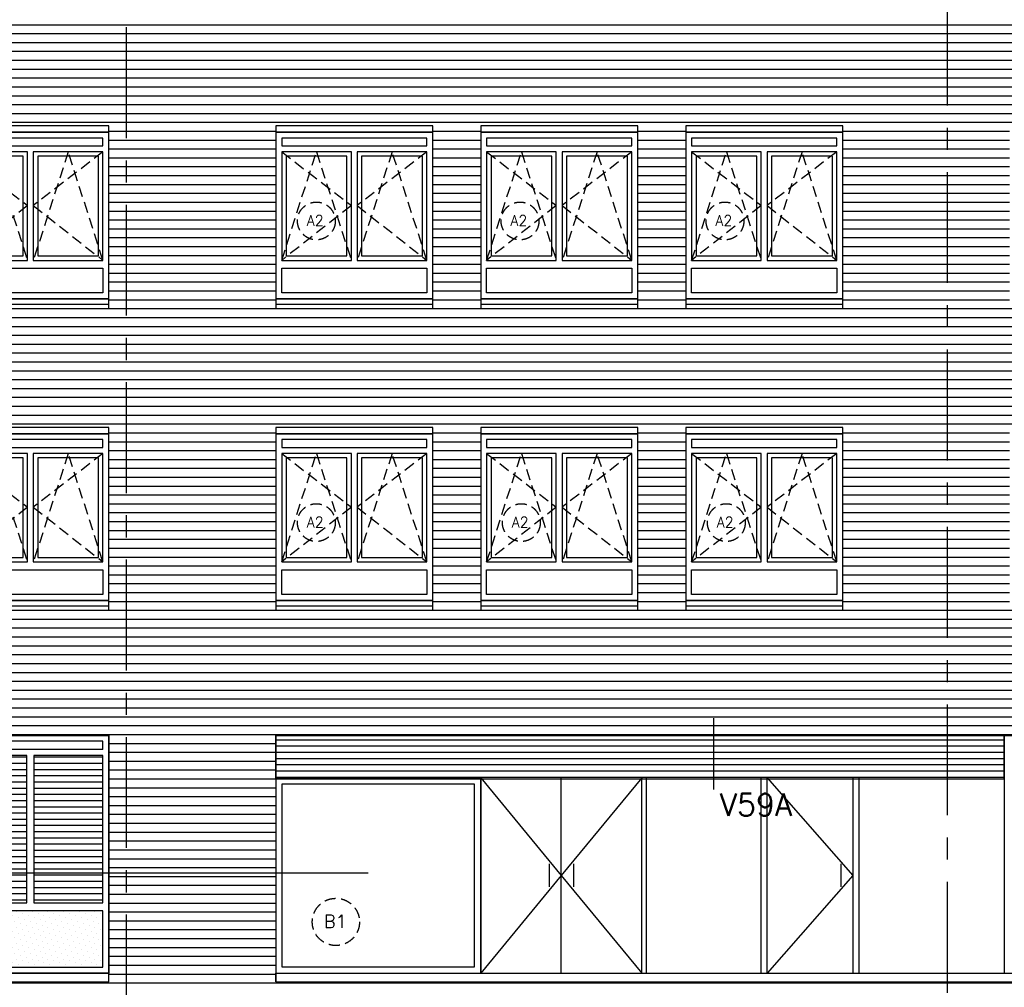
# Model space of a CAD drawing. Extents: x -152209 to 159908, y 32091 to 111955.
# Tile 42 of 59: x -40332 to -29235, y 55450 to 66357. Entities that reach past the tile are written whole.
import ezdxf

# ---------------------------------------------------------------- set-up
doc = ezdxf.new("R2010")
doc.units = 0
doc.header["$LTSCALE"] = 1000
doc.header["$MEASUREMENT"] = 0
for name, pattern in [('HIDDEN2', [0.1875, 0.125, -0.0625]), ('X-MA2$0$HIDDEN2', [0.1875, 0.125, -0.0625]), ('XSTRF-A$0$CENTER', [2, 1.25, -0.25, 0.25, -0.25])]:
    doc.linetypes.add(name, pattern=pattern)
doc.layers.get('0').update_dxf_attribs({"linetype": 'CONTINUOUS'})
for name, color, linetype in [('ALGEM-ARC', 15, 'CONTINUOUS'), ('BIB', 7, 'CONTINUOUS'), ('MERK', 2, 'CONTINUOUS'), ('MTXT25', 2, 'CONTINUOUS'), ('MTXT35', 4, 'CONTINUOUS'), ('MUURGAT', 2, 'CONTINUOUS'), ('STAAL-AZ', 3, 'CONTINUOUS'), ('STEEN-AZ', 3, 'CONTINUOUS'), ('STLKOZ-ARC', 15, 'CONTINUOUS'), ('X-MA1R$0$ALGEM-ARC', 15, 'CONTINUOUS'), ('X-MA1R$0$HOUT-DRS', 4, 'CONTINUOUS'), ('X-MA1R$0$MUURGAT', 2, 'CONTINUOUS'), ('X-MA2$0$ALGEM-ARC', 15, 'CONTINUOUS'), ('X-MA2$0$ALUM-AZ', 15, 'CONTINUOUS'), ('X-MA2$0$HOUT-DRS', 4, 'CONTINUOUS'), ('X-MA2$0$KUNST-AZ', 15, 'CONTINUOUS'), ('X-MA2$0$MUURGAT', 2, 'CONTINUOUS'), ('X-MA2$0$STEEN-AZ', 7, 'CONTINUOUS'), ('XSTRF-A$0$STRAMIEN', 1, 'XSTRF-A$0$CENTER')]:
    doc.layers.add(name, color=color, linetype=linetype)
doc.styles.get("Standard").update_dxf_attribs({"font": 'simplex'})

# ---------------------------------------------------------------- blocks, each defined once
blk = doc.blocks.new('XSTRF-A')
at = {"layer": 'XSTRF-A$0$STRAMIEN'}
for p, q in [((-39126.31068, 47020.52777), (-39126.31068, 84063.00993)), ((-29876.31068, 45389.11338), (-29876.31068, 84063.00993))]:
    blk.add_line(p, q, dxfattribs=at)
blk = doc.blocks.new('X-MA2')
at = {"layer": 'X-MA2$0$ALGEM-ARC', "linetype": 'X-MA2$0$HIDDEN2'}
for p, q in [((67, 1657), (852, 1052)), ((67, 434), (459, 1657)), ((459, 1657), (852, 434)), ((1311, 1657), (918, 434)), ((1703, 1657), (918, 1052)), ((1703, 434), (1311, 1657)), ((852, 1052), (67, 434)), ((918, 1052), (1703, 434))]:
    blk.add_line(p, q, dxfattribs=at)
at = {"layer": 'X-MA2$0$ALUM-AZ'}
for points in [[(0, 1880), (1770, 1880), (1770, 1950), (0, 1950)], [(0, 1880), (1770, 1880), (1770, 1880), (0, 1880)]]:
    blk.add_lwpolyline(points, close=True, dxfattribs=at)
at = {"layer": 'X-MA2$0$HOUT-DRS'}
for points in [[(0, 0), (1770, 0), (1770, 1880), (0, 1880)], [(67, 1724), (1703, 1724), (1703, 1813), (67, 1813)], [(852, 434), (852, 1657), (67, 1657), (67, 434)], [(802, 484), (802, 1607), (117, 1607), (117, 484)], [(918, 1657), (918, 434), (1703, 434), (1703, 1657)], [(968, 1607), (968, 484), (1653, 484), (1653, 1607)], [(67, 344), (1703, 344), (1703, 67), (67, 67)]]:
    blk.add_lwpolyline(points, close=True, dxfattribs=at)
at = {"layer": 'X-MA2$0$KUNST-AZ'}
blk.add_line((0, -59), (1770, -59), dxfattribs=at)
blk.add_lwpolyline([(0, -109), (1770, -109), (1770, 0), (0, 0)], close=True, dxfattribs=at)
at = {"layer": 'X-MA2$0$MUURGAT'}
blk.add_lwpolyline([(0, -109), (1770, -109), (1770, 1950), (0, 1950)], close=True, dxfattribs=at)
at = {"layer": 'X-MA2$0$STEEN-AZ'}
blk.add_lwpolyline([(0, 0), (1770, 0), (1770, 1880), (0, 1880)], close=True, dxfattribs=at)
blk = doc.blocks.new('*X35')
at = {"color": 0}
for p, q in [((-37446, 58240), (-29235, 58240)), ((-37446, 58170), (-29235, 58170)), ((-37446, 58100), (-29235, 58100)), ((-37446, 58030), (-29235, 58030)), ((-37446, 57960), (-29235, 57960)), ((-37446, 57890), (-29235, 57890)), ((-37446, 57820), (-29235, 57820))]:
    blk.add_line(p, q, dxfattribs=at)
blk = doc.blocks.new('*X38')
at = {"color": 0}
for p, q in [((-48376, 66300), (-20802, 66300)), ((-48376, 66200), (-20802, 66200)), ((-48376, 66100), (-20802, 66100)), ((-48376, 66000), (-20802, 66000)), ((-48376, 65900), (-20802, 65900)), ((-48376, 65800), (-20802, 65800)), ((-48376, 65700), (-20802, 65700)), ((-48376, 65600), (-20802, 65600)), ((-48376, 65500), (-20802, 65500)), ((-48376, 65400), (-20802, 65400)), ((-48376, 65300), (-20802, 65300)), ((-48376, 65200), (-20802, 65200)), ((-39326, 65100), (-37446, 65100)), ((-35676, 65100), (-35136, 65100)), ((-33366, 65100), (-32826, 65100)), ((-31056, 65100), (-29176, 65100)), ((-39326, 65000), (-37446, 65000)), ((-35676, 65000), (-35136, 65000)), ((-33366, 65000), (-32826, 65000)), ((-31056, 65000), (-29176, 65000)), ((-39326, 64900), (-37446, 64900)), ((-35676, 64900), (-35136, 64900)), ((-33366, 64900), (-32826, 64900)), ((-31056, 64900), (-29176, 64900)), ((-39326, 64800), (-37446, 64800)), ((-39326, 64700), (-37446, 64700)), ((-35676, 64800), (-35136, 64800)), ((-35676, 64700), (-35136, 64700)), ((-33366, 64800), (-32826, 64800)), ((-33366, 64700), (-32826, 64700)), ((-31056, 64800), (-29176, 64800)), ((-31056, 64700), (-29176, 64700)), ((-39326, 64600), (-37446, 64600)), ((-35676, 64600), (-35136, 64600)), ((-33366, 64600), (-32826, 64600)), ((-31056, 64600), (-29176, 64600)), ((-39326, 64500), (-37446, 64500)), ((-35676, 64500), (-35136, 64500)), ((-33366, 64500), (-32826, 64500)), ((-31056, 64500), (-29176, 64500)), ((-39326, 64400), (-37446, 64400)), ((-35676, 64400), (-35136, 64400)), ((-33366, 64400), (-32826, 64400)), ((-31056, 64400), (-29176, 64400)), ((-39326, 64300), (-37446, 64300)), ((-35676, 64300), (-35136, 64300)), ((-33366, 64300), (-32826, 64300)), ((-31056, 64300), (-29176, 64300)), ((-39326, 64200), (-37446, 64200)), ((-35676, 64200), (-35136, 64200)), ((-33366, 64200), (-32826, 64200)), ((-31056, 64200), (-29176, 64200)), ((-39326, 64100), (-37446, 64100)), ((-35676, 64100), (-35136, 64100)), ((-33366, 64100), (-32826, 64100)), ((-31056, 64100), (-29176, 64100)), ((-39326, 64000), (-37446, 64000)), ((-35676, 64000), (-35136, 64000)), ((-33366, 64000), (-32826, 64000)), ((-31056, 64000), (-29176, 64000)), ((-39326, 63900), (-37446, 63900)), ((-35676, 63900), (-35136, 63900)), ((-33366, 63900), (-32826, 63900)), ((-31056, 63900), (-29176, 63900)), ((-39326, 63800), (-37446, 63800)), ((-39326, 63700), (-37446, 63700)), ((-35676, 63800), (-35136, 63800)), ((-35676, 63700), (-35136, 63700)), ((-33366, 63800), (-32826, 63800)), ((-33366, 63700), (-32826, 63700)), ((-31056, 63800), (-29176, 63800)), ((-31056, 63700), (-29176, 63700)), ((-39326, 63600), (-37446, 63600)), ((-35676, 63600), (-35136, 63600)), ((-33366, 63600), (-32826, 63600)), ((-31056, 63600), (-29176, 63600)), ((-39326, 63500), (-37446, 63500)), ((-35676, 63500), (-35136, 63500)), ((-33366, 63500), (-32826, 63500)), ((-31056, 63500), (-29176, 63500)), ((-39326, 63400), (-37446, 63400)), ((-35676, 63400), (-35136, 63400)), ((-33366, 63400), (-32826, 63400)), ((-31056, 63400), (-29176, 63400)), ((-39326, 63300), (-37446, 63300)), ((-35676, 63300), (-35136, 63300)), ((-33366, 63300), (-32826, 63300)), ((-31056, 63300), (-29176, 63300)), ((-39326, 63200), (-37446, 63200)), ((-35676, 63200), (-35136, 63200)), ((-33366, 63200), (-32826, 63200)), ((-31056, 63200), (-29176, 63200)), ((-48376, 63100), (-20802, 63100)), ((-48376, 63000), (-20802, 63000)), ((-48376, 62900), (-20802, 62900)), ((-48376, 62800), (-20802, 62800)), ((-48376, 62700), (-20802, 62700)), ((-48376, 62600), (-20802, 62600)), ((-48376, 62500), (-20802, 62500)), ((-48376, 62400), (-20802, 62400)), ((-48376, 62300), (-20802, 62300)), ((-48376, 62200), (-20802, 62200)), ((-48376, 62100), (-20802, 62100)), ((-48376, 62000), (-20802, 62000)), ((-48376, 61900), (-20802, 61900)), ((-48376, 61800), (-20802, 61800)), ((-39326, 61700), (-37446, 61700)), ((-35676, 61700), (-35136, 61700)), ((-33366, 61700), (-32826, 61700)), ((-31056, 61700), (-29176, 61700)), ((-39326, 61600), (-37446, 61600)), ((-35676, 61600), (-35136, 61600)), ((-33366, 61600), (-32826, 61600)), ((-31056, 61600), (-29176, 61600)), ((-39326, 61500), (-37446, 61500)), ((-35676, 61500), (-35136, 61500)), ((-33366, 61500), (-32826, 61500)), ((-31056, 61500), (-29176, 61500)), ((-39326, 61400), (-37446, 61400)), ((-35676, 61400), (-35136, 61400)), ((-33366, 61400), (-32826, 61400)), ((-31056, 61400), (-29176, 61400)), ((-39326, 61300), (-37446, 61300)), ((-35676, 61300), (-35136, 61300)), ((-33366, 61300), (-32826, 61300)), ((-31056, 61300), (-29176, 61300)), ((-39326, 61200), (-37446, 61200)), ((-35676, 61200), (-35136, 61200)), ((-33366, 61200), (-32826, 61200)), ((-31056, 61200), (-29176, 61200)), ((-39326, 61100), (-37446, 61100)), ((-35676, 61100), (-35136, 61100)), ((-33366, 61100), (-32826, 61100)), ((-31056, 61100), (-29176, 61100)), ((-39326, 61000), (-37446, 61000)), ((-35676, 61000), (-35136, 61000)), ((-33366, 61000), (-32826, 61000)), ((-31056, 61000), (-29176, 61000)), ((-39326, 60900), (-37446, 60900)), ((-35676, 60900), (-35136, 60900)), ((-33366, 60900), (-32826, 60900)), ((-31056, 60900), (-29176, 60900)), ((-39326, 60800), (-37446, 60800)), ((-39326, 60700), (-37446, 60700)), ((-35676, 60800), (-35136, 60800)), ((-35676, 60700), (-35136, 60700)), ((-33366, 60800), (-32826, 60800)), ((-33366, 60700), (-32826, 60700)), ((-31056, 60800), (-29176, 60800)), ((-31056, 60700), (-29176, 60700)), ((-39326, 60600), (-37446, 60600)), ((-35676, 60600), (-35136, 60600)), ((-33366, 60600), (-32826, 60600)), ((-31056, 60600), (-29176, 60600)), ((-39326, 60500), (-37446, 60500)), ((-35676, 60500), (-35136, 60500)), ((-33366, 60500), (-32826, 60500)), ((-31056, 60500), (-29176, 60500)), ((-39326, 60400), (-37446, 60400)), ((-35676, 60400), (-35136, 60400)), ((-33366, 60400), (-32826, 60400)), ((-31056, 60400), (-29176, 60400)), ((-39326, 60300), (-37446, 60300)), ((-35676, 60300), (-35136, 60300)), ((-33366, 60300), (-32826, 60300)), ((-31056, 60300), (-29176, 60300)), ((-39326, 60200), (-37446, 60200)), ((-35676, 60200), (-35136, 60200)), ((-33366, 60200), (-32826, 60200)), ((-31056, 60200), (-29176, 60200)), ((-39326, 60100), (-37446, 60100)), ((-35676, 60100), (-35136, 60100)), ((-33366, 60100), (-32826, 60100)), ((-31056, 60100), (-29176, 60100)), ((-39326, 60000), (-37446, 60000)), ((-35676, 60000), (-35136, 60000)), ((-33366, 60000), (-32826, 60000)), ((-31056, 60000), (-29176, 60000)), ((-39326, 59900), (-37446, 59900)), ((-35676, 59900), (-35136, 59900)), ((-33366, 59900), (-32826, 59900)), ((-31056, 59900), (-29176, 59900)), ((-48376, 59700), (-14656, 59700)), ((-39326, 59800), (-37446, 59800)), ((-35676, 59800), (-35136, 59800)), ((-33366, 59800), (-32826, 59800)), ((-31056, 59800), (-29176, 59800)), ((-48376, 59600), (-14656, 59600)), ((-48376, 59500), (-14656, 59500)), ((-48376, 59400), (-14656, 59400)), ((-48376, 59300), (-14656, 59300)), ((-48376, 59200), (-14656, 59200)), ((-48376, 59100), (-14656, 59100)), ((-48376, 59000), (-14656, 59000)), ((-48376, 58900), (-14656, 58900)), ((-48376, 58800), (-14656, 58800)), ((-48376, 58700), (-14656, 58700)), ((-48376, 58600), (-14656, 58600)), ((-48376, 58500), (-14656, 58500)), ((-48376, 58400), (-14656, 58400)), ((-48376, 58300), (-3061, 58300)), ((-39326, 58200), (-37446, 58200)), ((-39326, 58100), (-37446, 58100)), ((-39326, 58000), (-37446, 58000)), ((-39326, 57900), (-37446, 57900)), ((-39326, 57800), (-37446, 57800)), ((-39326, 57700), (-37446, 57700)), ((-39326, 57600), (-37446, 57600)), ((-39326, 57500), (-37446, 57500)), ((-39326, 57400), (-37446, 57400)), ((-39326, 57300), (-37446, 57300)), ((-39326, 57200), (-37446, 57200)), ((-39326, 57100), (-37446, 57100)), ((-39326, 57000), (-37446, 57000)), ((-39326, 56900), (-37446, 56900)), ((-39326, 56800), (-37446, 56800)), ((-39326, 56700), (-37446, 56700)), ((-39326, 56600), (-37446, 56600)), ((-39326, 56500), (-37446, 56500)), ((-39326, 56400), (-37446, 56400)), ((-39326, 56300), (-37446, 56300)), ((-39326, 56200), (-37446, 56200)), ((-39326, 56100), (-37446, 56100)), ((-39326, 56000), (-37446, 56000)), ((-39326, 55900), (-37446, 55900)), ((-39326, 55800), (-37446, 55800)), ((-39326, 55700), (-37446, 55700)), ((-39326, 55600), (-37446, 55600)), ((-48376, 55500), (-14656, 55500))]:
    blk.add_line(p, q, dxfattribs=at)
blk = doc.blocks.new('*X348')
at = {"color": 0}
for p, q in [((42559, 30361), (42559, 30361)), ((42581, 30295), (42581, 30295)), ((42625, 30339), (42625, 30339)), ((42669, 30383), (42669, 30383)), ((42692, 30317), (42692, 30317)), ((42736, 30361), (42736, 30361)), ((42758, 30295), (42758, 30295)), ((42802, 30339), (42802, 30339)), ((42846, 30383), (42846, 30383)), ((42868, 30317), (42868, 30317)), ((42913, 30361), (42913, 30361)), ((42935, 30295), (42935, 30295)), ((42979, 30339), (42979, 30339)), ((43023, 30383), (43023, 30383)), ((43045, 30317), (43045, 30317)), ((43089, 30361), (43089, 30361)), ((43111, 30295), (43111, 30295)), ((43156, 30339), (43156, 30339)), ((43200, 30383), (43200, 30383)), ((43222, 30317), (43222, 30317)), ((43266, 30361), (43266, 30361)), ((43288, 30295), (43288, 30295)), ((43332, 30339), (43332, 30339)), ((43377, 30383), (43377, 30383)), ((43399, 30317), (43399, 30317)), ((43443, 30361), (43443, 30361)), ((43465, 30295), (43465, 30295)), ((43509, 30339), (43509, 30339)), ((43553, 30383), (43553, 30383)), ((43575, 30317), (43575, 30317)), ((43620, 30361), (43620, 30361)), ((43642, 30295), (43642, 30295)), ((43686, 30339), (43686, 30339)), ((43730, 30383), (43730, 30383)), ((43752, 30317), (43752, 30317)), ((43796, 30361), (43796, 30361)), ((43819, 30295), (43819, 30295)), ((43863, 30339), (43863, 30339)), ((43907, 30383), (43907, 30383)), ((43929, 30317), (43929, 30317)), ((43973, 30361), (43973, 30361)), ((43995, 30295), (43995, 30295)), ((44039, 30339), (44039, 30339)), ((44084, 30383), (44084, 30383)), ((44106, 30317), (44106, 30317)), ((44150, 30361), (44150, 30361)), ((44172, 30295), (44172, 30295)), ((42559, 30185), (42559, 30185)), ((42603, 30229), (42603, 30229)), ((42647, 30273), (42647, 30273)), ((42669, 30207), (42669, 30207)), ((42714, 30251), (42714, 30251)), ((42736, 30185), (42736, 30185)), ((42780, 30229), (42780, 30229)), ((42824, 30273), (42824, 30273)), ((42846, 30207), (42846, 30207)), ((42890, 30251), (42890, 30251)), ((42913, 30185), (42913, 30185)), ((42957, 30229), (42957, 30229)), ((43001, 30273), (43001, 30273)), ((43023, 30207), (43023, 30207)), ((43067, 30251), (43067, 30251)), ((43089, 30185), (43089, 30185)), ((43134, 30229), (43134, 30229)), ((43178, 30273), (43178, 30273)), ((43200, 30207), (43200, 30207)), ((43244, 30251), (43244, 30251)), ((43266, 30185), (43266, 30185)), ((43310, 30229), (43310, 30229)), ((43354, 30273), (43354, 30273)), ((43377, 30207), (43377, 30207)), ((43421, 30251), (43421, 30251)), ((43443, 30185), (43443, 30185)), ((43487, 30229), (43487, 30229)), ((43531, 30273), (43531, 30273)), ((43553, 30207), (43553, 30207)), ((43598, 30251), (43598, 30251)), ((43620, 30185), (43620, 30185)), ((43664, 30229), (43664, 30229)), ((43708, 30273), (43708, 30273)), ((43730, 30207), (43730, 30207)), ((43774, 30251), (43774, 30251)), ((43796, 30185), (43796, 30185)), ((43841, 30229), (43841, 30229)), ((43885, 30273), (43885, 30273)), ((43907, 30207), (43907, 30207)), ((43951, 30251), (43951, 30251)), ((43973, 30185), (43973, 30185)), ((44017, 30229), (44017, 30229)), ((44062, 30273), (44062, 30273)), ((44084, 30207), (44084, 30207)), ((44128, 30251), (44128, 30251)), ((44150, 30185), (44150, 30185)), ((42581, 30118), (42581, 30118)), ((42625, 30163), (42625, 30163)), ((42647, 30096), (42647, 30096)), ((42692, 30140), (42692, 30140)), ((42714, 30074), (42714, 30074)), ((42758, 30118), (42758, 30118)), ((42802, 30163), (42802, 30163)), ((42824, 30096), (42824, 30096)), ((42868, 30140), (42868, 30140)), ((42890, 30074), (42890, 30074)), ((42935, 30118), (42935, 30118)), ((42979, 30163), (42979, 30163)), ((43001, 30096), (43001, 30096)), ((43045, 30140), (43045, 30140)), ((43067, 30074), (43067, 30074)), ((43111, 30118), (43111, 30118)), ((43156, 30163), (43156, 30163)), ((43178, 30096), (43178, 30096)), ((43222, 30140), (43222, 30140)), ((43244, 30074), (43244, 30074)), ((43288, 30118), (43288, 30118)), ((43332, 30163), (43332, 30163)), ((43354, 30096), (43354, 30096)), ((43399, 30140), (43399, 30140)), ((43421, 30074), (43421, 30074)), ((43465, 30118), (43465, 30118)), ((43509, 30163), (43509, 30163)), ((43531, 30096), (43531, 30096)), ((43575, 30140), (43575, 30140)), ((43598, 30074), (43598, 30074)), ((43642, 30118), (43642, 30118)), ((43686, 30163), (43686, 30163)), ((43708, 30096), (43708, 30096)), ((43752, 30140), (43752, 30140)), ((43774, 30074), (43774, 30074)), ((43819, 30118), (43819, 30118)), ((43863, 30163), (43863, 30163)), ((43885, 30096), (43885, 30096)), ((43929, 30140), (43929, 30140)), ((43951, 30074), (43951, 30074)), ((43995, 30118), (43995, 30118)), ((44039, 30163), (44039, 30163)), ((44062, 30096), (44062, 30096)), ((44106, 30140), (44106, 30140)), ((44128, 30074), (44128, 30074)), ((44172, 30118), (44172, 30118)), ((42559, 30008), (42559, 30008)), ((42603, 30052), (42603, 30052)), ((42625, 29986), (42625, 29986)), ((42669, 30030), (42669, 30030)), ((42692, 29964), (42692, 29964)), ((42736, 30008), (42736, 30008)), ((42780, 30052), (42780, 30052)), ((42802, 29986), (42802, 29986)), ((42846, 30030), (42846, 30030)), ((42868, 29964), (42868, 29964)), ((42913, 30008), (42913, 30008)), ((42957, 30052), (42957, 30052)), ((42979, 29986), (42979, 29986)), ((43023, 30030), (43023, 30030)), ((43045, 29964), (43045, 29964)), ((43089, 30008), (43089, 30008)), ((43134, 30052), (43134, 30052)), ((43156, 29986), (43156, 29986)), ((43200, 30030), (43200, 30030)), ((43222, 29964), (43222, 29964)), ((43266, 30008), (43266, 30008)), ((43310, 30052), (43310, 30052)), ((43332, 29986), (43332, 29986)), ((43377, 30030), (43377, 30030)), ((43399, 29964), (43399, 29964)), ((43443, 30008), (43443, 30008)), ((43487, 30052), (43487, 30052)), ((43509, 29986), (43509, 29986)), ((43553, 30030), (43553, 30030)), ((43575, 29964), (43575, 29964)), ((43620, 30008), (43620, 30008)), ((43664, 30052), (43664, 30052)), ((43686, 29986), (43686, 29986)), ((43730, 30030), (43730, 30030)), ((43752, 29964), (43752, 29964)), ((43796, 30008), (43796, 30008)), ((43841, 30052), (43841, 30052)), ((43863, 29986), (43863, 29986)), ((43907, 30030), (43907, 30030)), ((43929, 29964), (43929, 29964)), ((43973, 30008), (43973, 30008)), ((44017, 30052), (44017, 30052)), ((44039, 29986), (44039, 29986)), ((44084, 30030), (44084, 30030)), ((44106, 29964), (44106, 29964)), ((44150, 30008), (44150, 30008)), ((42581, 29942), (42581, 29942)), ((42603, 29875), (42603, 29875)), ((42647, 29919), (42647, 29919)), ((42669, 29853), (42669, 29853)), ((42714, 29897), (42714, 29897)), ((42758, 29942), (42758, 29942)), ((42780, 29875), (42780, 29875)), ((42824, 29919), (42824, 29919)), ((42846, 29853), (42846, 29853)), ((42890, 29897), (42890, 29897)), ((42935, 29942), (42935, 29942)), ((42957, 29875), (42957, 29875)), ((43001, 29919), (43001, 29919)), ((43023, 29853), (43023, 29853)), ((43067, 29897), (43067, 29897)), ((43111, 29942), (43111, 29942)), ((43134, 29875), (43134, 29875)), ((43178, 29919), (43178, 29919)), ((43200, 29853), (43200, 29853)), ((43244, 29897), (43244, 29897)), ((43288, 29942), (43288, 29942)), ((43310, 29875), (43310, 29875)), ((43354, 29919), (43354, 29919)), ((43377, 29853), (43377, 29853)), ((43421, 29897), (43421, 29897)), ((43465, 29942), (43465, 29942)), ((43487, 29875), (43487, 29875)), ((43531, 29919), (43531, 29919)), ((43553, 29853), (43553, 29853)), ((43598, 29897), (43598, 29897)), ((43642, 29942), (43642, 29942)), ((43664, 29875), (43664, 29875)), ((43708, 29919), (43708, 29919)), ((43730, 29853), (43730, 29853)), ((43774, 29897), (43774, 29897)), ((43819, 29942), (43819, 29942)), ((43841, 29875), (43841, 29875)), ((43885, 29919), (43885, 29919)), ((43907, 29853), (43907, 29853)), ((43951, 29897), (43951, 29897)), ((43995, 29942), (43995, 29942)), ((44017, 29875), (44017, 29875)), ((44062, 29919), (44062, 29919)), ((44084, 29853), (44084, 29853)), ((44128, 29897), (44128, 29897)), ((44172, 29942), (44172, 29942)), ((42559, 29831), (42559, 29831)), ((42581, 29765), (42581, 29765)), ((42625, 29809), (42625, 29809)), ((42692, 29787), (42692, 29787)), ((42736, 29831), (42736, 29831)), ((42758, 29765), (42758, 29765)), ((42802, 29809), (42802, 29809)), ((42868, 29787), (42868, 29787)), ((42913, 29831), (42913, 29831)), ((42935, 29765), (42935, 29765)), ((42979, 29809), (42979, 29809)), ((43045, 29787), (43045, 29787)), ((43089, 29831), (43089, 29831)), ((43111, 29765), (43111, 29765)), ((43156, 29809), (43156, 29809)), ((43222, 29787), (43222, 29787)), ((43266, 29831), (43266, 29831)), ((43288, 29765), (43288, 29765)), ((43332, 29809), (43332, 29809)), ((43399, 29787), (43399, 29787)), ((43443, 29831), (43443, 29831)), ((43465, 29765), (43465, 29765)), ((43509, 29809), (43509, 29809)), ((43575, 29787), (43575, 29787)), ((43620, 29831), (43620, 29831)), ((43642, 29765), (43642, 29765)), ((43686, 29809), (43686, 29809)), ((43752, 29787), (43752, 29787)), ((43796, 29831), (43796, 29831)), ((43819, 29765), (43819, 29765)), ((43863, 29809), (43863, 29809)), ((43929, 29787), (43929, 29787)), ((43973, 29831), (43973, 29831)), ((43995, 29765), (43995, 29765)), ((44039, 29809), (44039, 29809)), ((44106, 29787), (44106, 29787)), ((44150, 29831), (44150, 29831)), ((44172, 29765), (44172, 29765))]:
    blk.add_line(p, q, dxfattribs=at)
blk = doc.blocks.new('*X349')
at = {"color": 0}
for p, q in [((42538, 32130), (43317, 32130)), ((43394, 32130), (44174, 32130)), ((42538, 32060), (43317, 32060)), ((42538, 31990), (43317, 31990)), ((43394, 32060), (44174, 32060)), ((43394, 31990), (44174, 31990)), ((42538, 31920), (43317, 31920)), ((42538, 31850), (43317, 31850)), ((43394, 31920), (44174, 31920)), ((43394, 31850), (44174, 31850)), ((42538, 31780), (43317, 31780)), ((43394, 31780), (44174, 31780)), ((42538, 31710), (43317, 31710)), ((42538, 31640), (43317, 31640)), ((43394, 31710), (44174, 31710)), ((43394, 31640), (44174, 31640)), ((42538, 31570), (43317, 31570)), ((43394, 31570), (44174, 31570)), ((42538, 31500), (43317, 31500)), ((42538, 31430), (43317, 31430)), ((43394, 31500), (44174, 31500)), ((43394, 31430), (44174, 31430)), ((42538, 31360), (43317, 31360)), ((43394, 31360), (44174, 31360)), ((42538, 31290), (43317, 31290)), ((42538, 31220), (43317, 31220)), ((43394, 31290), (44174, 31290)), ((43394, 31220), (44174, 31220)), ((42538, 31150), (43317, 31150)), ((42538, 31080), (43317, 31080)), ((43394, 31150), (44174, 31150)), ((43394, 31080), (44174, 31080)), ((42538, 31010), (43317, 31010)), ((43394, 31010), (44174, 31010)), ((42538, 30940), (43317, 30940)), ((42538, 30870), (43317, 30870)), ((43394, 30940), (44174, 30940)), ((43394, 30870), (44174, 30870)), ((42538, 30800), (43317, 30800)), ((43394, 30800), (44174, 30800)), ((42538, 30730), (43317, 30730)), ((42538, 30660), (43317, 30660)), ((43394, 30730), (44174, 30730)), ((43394, 30660), (44174, 30660)), ((42538, 30590), (43317, 30590)), ((42538, 30520), (43317, 30520)), ((43394, 30590), (44174, 30590)), ((43394, 30520), (44174, 30520))]:
    blk.add_line(p, q, dxfattribs=at)
blk = doc.blocks.new('X-MA1R')
at = {"layer": 'X-MA1R$0$HOUT-DRS'}
for p, q in [((1703, 2519), (67, 2519)), ((1703, 702), (67, 702))]:
    blk.add_line(p, q, dxfattribs=at)
for points in [[(1703, 2519), (1703, 2613), (67, 2613), (67, 2519)], [(67, 702), (67, 67)], [(67, 67), (1703, 67), (1703, 702)]]:
    blk.add_lwpolyline(points, dxfattribs=at)
for points in [[(67, 2452), (67, 792), (846, 792), (846, 2452)], [(924, 2452), (924, 792), (1703, 792), (1703, 2452)]]:
    blk.add_lwpolyline(points, close=True, dxfattribs=at)
at = {"layer": 'X-MA1R$0$MUURGAT'}
for points in [[(0, 0), (1770, 0), (1770, 2680), (0, 2680)], [(0, 2680), (1770, 2680), (1770, 0), (0, 0)]]:
    blk.add_lwpolyline(points, close=True, dxfattribs=at)
at = {"layer": 'X-MA1R$0$ALGEM-ARC'}
for name in ['*X349', '*X348']:
    blk.add_blockref(name, (-42471, -29694), dxfattribs=at)

msp = doc.modelspace()

# ---------------------------------------------------------------- linework, layer by layer
at = {"layer": 'ALGEM-ARC'}
for p, q in [((-35136, 57810), (-34228, 56710)), ((-33319, 57810), (-34228, 56710)), ((-31909, 57810), (-30943, 56710)), ((-36405, 56738), (-50673, 56738)), ((-34228, 56710), (-35136, 55610)), ((-34228, 56710), (-33319, 55610)), ((-30943, 56710), (-31909, 55610))]:
    msp.add_line(p, q, dxfattribs=at)
for points in [[(-41096, 63100), (-39326, 63100), (-39326, 65160), (-41096, 65160)], [(-37446, 63100), (-35676, 63100), (-35676, 65160), (-37446, 65160)], [(-35136, 63100), (-33366, 63100), (-33366, 65160), (-35136, 65160)], [(-41096, 59700), (-39326, 59700), (-39326, 61760), (-41096, 61760)], [(-37446, 59700), (-35676, 59700), (-35676, 61760), (-37446, 61760)], [(-35136, 59700), (-33366, 59700), (-33366, 61760), (-35136, 61760)], [(-32826, 59700), (-31056, 59700), (-31056, 61760), (-32826, 61760)]]:
    msp.add_lwpolyline(points, close=True, dxfattribs=at)
msp.add_lwpolyline([(-37446, 55510), (-22786, 55510)], dxfattribs=at)
at = {"layer": 'BIB'}
msp.add_line((-34228, 57361), (-34228, 57584), dxfattribs=at)
at = {"layer": 'MERK', "linetype": 'HIDDEN2'}
for centre, radius in [((-36988, 64088), 213), ((-34693, 64088), 213), ((-32383, 64088), 213), ((-36988, 60688), 213), ((-34678, 60688), 213), ((-32368, 60688), 213), ((-36768, 56187), 266)]:
    msp.add_circle(centre, radius, dxfattribs=at)
at = {"layer": 'MTXT25'}
msp.add_line((-32511, 58482), (-32511, 57681), dxfattribs=at)
at = {"layer": 'MUURGAT'}
for points in [[(-41096, 63100), (-39326, 63100), (-39326, 65160), (-41096, 65160)], [(-37446, 63100), (-35676, 63100), (-35676, 65160), (-37446, 65160)], [(-35136, 63100), (-33366, 63100), (-33366, 65160), (-35136, 65160)], [(-32826, 63100), (-31056, 63100), (-31056, 65160), (-32826, 65160)], [(-41096, 59700), (-39326, 59700), (-39326, 61760), (-41096, 61760)], [(-37446, 59700), (-35676, 59700), (-35676, 61760), (-37446, 61760)], [(-35136, 59700), (-33366, 59700), (-33366, 61760), (-35136, 61760)], [(-32826, 59700), (-31056, 59700), (-31056, 61760), (-32826, 61760)], [(-41096, 55610), (-39326, 55610), (-39326, 58290), (-41096, 58290)], [(-41096, 55510), (-39326, 55510), (-39326, 58290), (-41096, 58290)], [(-37446, 55510), (-22786, 55510), (-22786, 58290), (-37446, 58290)]]:
    msp.add_lwpolyline(points, close=True, dxfattribs=at)
at = {"layer": 'STAAL-AZ'}
for p, q in [((-37446, 58290), (-22786, 58290)), ((-37446, 58040), (-37446, 58290)), ((-29235, 58290), (-29235, 55610)), ((-29235, 58290), (-25029, 58290)), ((-37446, 57809), (-37446, 58040)), ((-35136, 57810), (-35136, 55610)), ((-34228, 55610), (-34228, 57810)), ((-33319, 55610), (-33319, 57810)), ((-33269, 55610), (-33269, 57810)), ((-31976, 55610), (-31976, 57810)), ((-31909, 55610), (-31909, 57810)), ((-30943, 57810), (-30943, 55610)), ((-30876, 57810), (-30876, 55610)), ((-34366, 56840), (-34366, 56583)), ((-34090, 56840), (-34090, 56583)), ((-31076, 56840), (-31076, 56583)), ((-35136, 55610), (-25029, 55610))]:
    msp.add_line(p, q, dxfattribs=at)
for points in [[(-37446, 55610), (-35136, 55610), (-35136, 57810), (-37446, 57810)], [(-37376, 55680), (-35206, 55680), (-35206, 57740), (-37376, 57740)]]:
    msp.add_lwpolyline(points, close=True, dxfattribs=at)
at = {"layer": 'STEEN-AZ'}
for p, q in [((-37446, 55610), (-25029, 55610)), ((-37446, 55510), (-37446, 55610)), ((-37446, 55510), (-25029, 55510))]:
    msp.add_line(p, q, dxfattribs=at)
at = {"layer": 'STLKOZ-ARC'}
msp.add_lwpolyline([(-37446, 57800), (-29235, 57800), (-29235, 58290), (-37446, 58290)], close=True, dxfattribs=at)

# ---------------------------------------------------------------- block references
at = {"layer": 'ALGEM-ARC'}
msp.add_blockref('*X38', (0, 0), dxfattribs=at)
at = {"layer": 'BIB'}
for name, p in [('XSTRF-A', (0, 0)), ('X-MA2', (-41096, 63210)), ('X-MA2', (-37446, 63210)), ('X-MA2', (-35136, 63210)), ('X-MA2', (-32826, 63210)), ('X-MA2', (-41096, 59810)), ('X-MA2', (-37446, 59810)), ('X-MA2', (-35136, 59810)), ('X-MA2', (-32826, 59810)), ('X-MA1R', (-41096, 55610))]:
    msp.add_blockref(name, p, dxfattribs=at)
at = {"layer": 'STAAL-AZ'}
msp.add_blockref('*X35', (0, 0), dxfattribs=at)

# ---------------------------------------------------------------- texts
at = {"layer": 'MTXT25'}
msp.add_text('V59A', height=250, dxfattribs=at).set_placement((-32440, 57383))
at = {"layer": 'MTXT35'}
for s, height, p in [('A2', 117.6, (-37097, 64034)), ('A2', 117.6, (-34802, 64034)), ('A2', 117.6, (-32492, 64034)), ('A2', 117.6, (-37097, 60634)), ('A2', 117.6, (-34787, 60634)), ('A2', 117.6, (-32477, 60634)), ('B1', 147, (-36904, 56119))]:
    msp.add_text(s, height=height, dxfattribs=at).set_placement(p)

doc.saveas('drawing.dxf')
